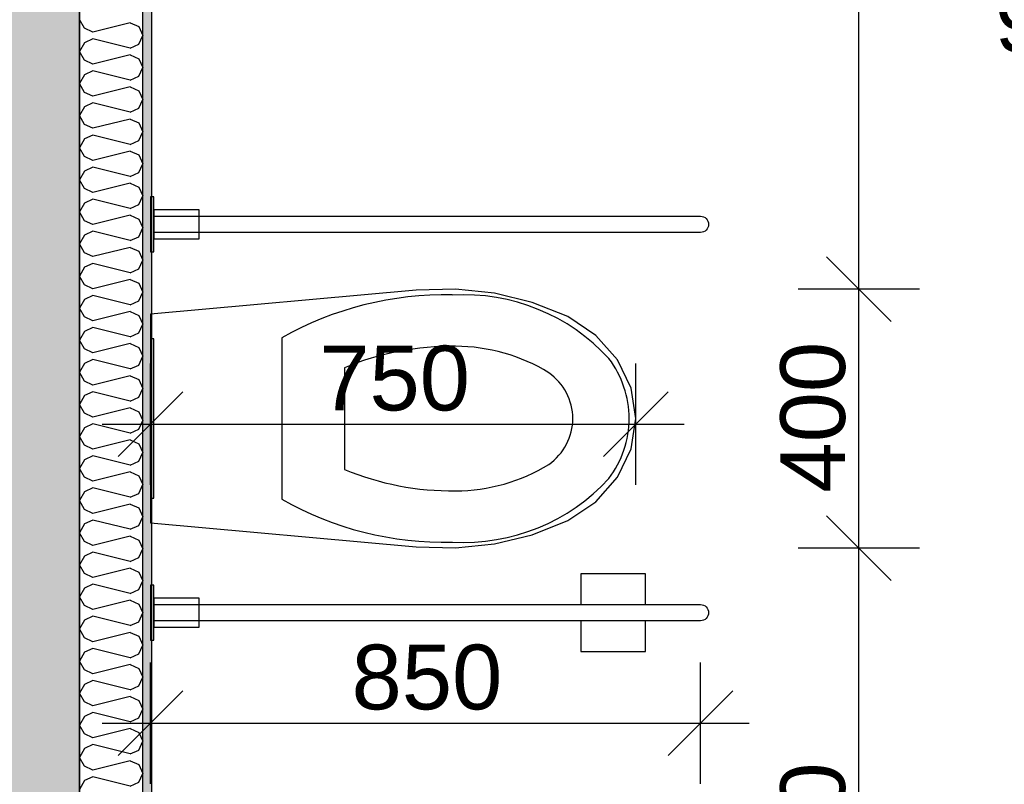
# Model space of a CAD drawing. Header units: millimetres. Extents: x -5000 to 341424, y -9235 to 550260.
# Tile 82 of 236: x 286169 to 287691, y 351812 to 352993. Entities that reach past the tile are written whole.
import ezdxf
from ezdxf.enums import TextEntityAlignment as Align

# ---------------------------------------------------------------- set-up
doc = ezdxf.new("R2010")
doc.units = ezdxf.units.MM
doc.header["$LTSCALE"] = 0.5
doc.header["$MEASUREMENT"] = 0
doc.linetypes.add('PLINE', pattern=[0])
for name, color, linetype in [('232- Ikke-bærende yttervegger (Skravur)(Nye konstruksjoner)', 7, 'Continuous'), ('232- Ikke-bærende yttervegger(Nye konstruksjoner)', 7, 'Continuous'), ('242- Ikke-bærende innervegger (Skravur)(Nye konstruksjoner)', 7, 'Continuous'), ('242- Ikke-bærende innervegger(Nye konstruksjoner)', 7, 'Continuous'), ('315- Utstyr for sanitærinstallasjoner(Nye konstruksjoner)', 7, 'Continuous'), ('842-M___1_50 Målsetting bygning', 7, 'Continuous'), ('842-M___1_50 Målsetting bygning(Nye konstruksjoner)', 7, 'Continuous'), ('862- M___Nettoareal(Nye konstruksjoner)', 7, 'Continuous'), ('862- M___Nettoareal(Polylinje)(Nye konstruksjoner)', 7, 'Continuous'), ('862- M___Nettoareal(Tekst)(Nye konstruksjoner)', 7, 'Continuous')]:
    doc.layers.add(name, color=color, linetype=linetype)
doc.layers.add('236- Innvendig kledning og overflate(Nye konstruksjoner)', color=7, linetype='Continuous', lineweight=0)
doc.styles.add('GENERATED_STYLE_1', font='txt')
doc.styles.add('GENERATED_STYLE_3', font='arial.ttf')
doc.dimstyles.new('GENERATED_STYLE__2', dxfattribs={"dimtxt": 100, "dimasz": 95, "dimexe": 0.18, "dimexo": 0.0625, "dimgap": 0, "dimtad": 1, "dimtih": 1, "dimtoh": 1, "dimdec": 0, "dimzin": 0, "dimdsep": 46, "dimtxsty": 'GENERATED_STYLE_3', "dimblk": 'ARROWHEAD_6', "dimblk1": 'ARROWHEAD_6', "dimblk2": 'ARROWHEAD_6', "dimcen": 0.09, "dimse1": 1, "dimse2": 1, "dimclrd": 256, "dimclre": 256, "dimclrt": 256, "dimadec": 1, "dimazin": 0, "dimtfac": 1, "dimtdec": 4, "dimtmove": 0, "dimatfit": 3, "dimfxl": 1, "dimtolj": 1, "dimtzin": 0, "dimarcsym": 0})
doc.dimstyles.new('GENERATED_STYLE__3', dxfattribs={"dimtxt": 100, "dimasz": 95, "dimexe": 0.18, "dimexo": 0.0625, "dimgap": 0, "dimtad": 1, "dimdec": 0, "dimzin": 0, "dimdsep": 46, "dimtxsty": 'GENERATED_STYLE_3', "dimblk": 'ARROWHEAD_6', "dimblk1": 'ARROWHEAD_6', "dimblk2": 'ARROWHEAD_6', "dimcen": 0.09, "dimse1": 1, "dimse2": 1, "dimclrd": 256, "dimclre": 256, "dimclrt": 256, "dimadec": 1, "dimazin": 0, "dimtfac": 1, "dimtdec": 4, "dimtmove": 2, "dimatfit": 3, "dimfxl": 1, "dimtolj": 1, "dimtzin": 0, "dimarcsym": 0})
doc.dimstyles.new('GENERATED_STYLE__4', dxfattribs={"dimtxt": 100, "dimasz": 95, "dimexe": 0.18, "dimexo": 0.0625, "dimgap": 0, "dimtad": 1, "dimdec": 0, "dimzin": 0, "dimdsep": 46, "dimtxsty": 'GENERATED_STYLE_3', "dimblk": 'ARROWHEAD_6', "dimblk1": 'ARROWHEAD_6', "dimblk2": 'ARROWHEAD_6', "dimcen": 0.09, "dimse1": 1, "dimse2": 1, "dimclrd": 256, "dimclre": 256, "dimclrt": 256, "dimadec": 1, "dimazin": 0, "dimtfac": 1, "dimtdec": 4, "dimtmove": 0, "dimatfit": 3, "dimfxl": 1, "dimtolj": 1, "dimtzin": 0, "dimarcsym": 0})

# ---------------------------------------------------------------- blocks, each defined once
blk = doc.blocks.new('LEILIGHET 3__2', base_point=(292118.6, 348580.7))
at = {"layer": '862- M___Nettoareal(Polylinje)(Nye konstruksjoner)', "linetype": 'PLINE', "flags": 128}
blk.add_lwpolyline([(294391, 356380.7), (286261, 356380.7), (286261, 348080.7), (289576, 348080.7), (289576, 349780.7), (294391, 349780.7)], close=True, dxfattribs=at)
at = {"layer": '862- M___Nettoareal(Tekst)(Nye konstruksjoner)', "style": 'GENERATED_STYLE_1'}
for tag, p in [('DUMMY_861', (288325.6, 358508)), ('ROOM_NAME', (287588.4, 358458.2)), ('DUMMY_862', (287588.4, 358319.8))]:
    blk.add_attdef(tag, text='', height=100, dxfattribs=at).set_placement(p, align=Align.TOP_LEFT)
blk = doc.blocks.new('BAD__36', base_point=(287873.3, 353122.9))
at = {"layer": '862- M___Nettoareal(Polylinje)(Nye konstruksjoner)', "linetype": 'PLINE', "flags": 128}
blk.add_lwpolyline([(286372, 354256.6), (286372, 351276.6), (289576, 351276.6), (289576, 354256.6)], close=True, dxfattribs=at)
at = {"layer": '862- M___Nettoareal(Tekst)(Nye konstruksjoner)', "insert": (287676, 353073.1), "char_height": 100, "attachment_point": 1, "style": 'GENERATED_STYLE_1'}
blk.add_mtext('\\A1;{\\pql;\\pt0,2300;\\fAvenir Light|b0|i0|c0|p0;\\W1.000000;9,5\\fAvenir Light|b0|i0|c0|p0;\\W1.000000;\\A1{\\H.66x;\\S^  ;}\\fAvenir Light|b0|i0|c0|p0;\\W1.000000; m\\fAvenir Light|b0|i0|c0|p0;\\W1.000000;\\A1{\\H.66x;\\S2^  ;}}', dxfattribs=at)
at = {"layer": '862- M___Nettoareal(Tekst)(Nye konstruksjoner)', "style": 'GENERATED_STYLE_1'}
for tag, p in [('DUMMY_861', (288070.6, 353311.1)), ('ROOM_NAME', (287676, 353259.6)), ('DUMMY_862', (287676, 353122.9))]:
    blk.add_attdef(tag, text='', height=100, dxfattribs=at).set_placement(p, align=Align.TOP_LEFT)
blk = doc.blocks.new('*D871')
at = {"layer": '842-M___1_50 Målsetting bygning', "linetype": 'PLINE'}
for p, q in [((286261, 343394), (286261, 343206.5)), ((289638, 343394), (289638, 343206.5)), ((286211, 343250.2), (286311, 343350.2)), ((289588, 343250.2), (289688, 343350.2)), ((289638, 343300.2), (286261, 343300.2))]:
    blk.add_line(p, q, dxfattribs=at)
at = {"layer": '842-M___1_50 Målsetting bygning', "insert": (287777.9, 343320.2), "char_height": 100, "attachment_point": 7, "style": 'GENERATED_STYLE_3'}
blk.add_mtext('\\A1;{\\pql;\\fArial|b0|i0|c0|p0;\\W1.000000;3\xa0377}', dxfattribs=at)
blk = doc.blocks.new('ARROWHEAD_6')
at = {"linetype": 'Continuous'}
for p, q in [((-0.5, -0.5), (0.5, 0.5)), ((0, 0), (-1, 0))]:
    blk.add_line(p, q, dxfattribs=at)
blk = doc.blocks.new('*D872')
at = {"layer": '842-M___1_50 Målsetting bygning', "linetype": 'PLINE'}
for p, q in [((286041, 343394), (286041, 343206.5)), ((286261, 343394), (286261, 343206.5)), ((285991, 343250.2), (286091, 343350.2)), ((286211, 343250.2), (286311, 343350.2)), ((286261, 343300.2), (286041, 343300.2))]:
    blk.add_line(p, q, dxfattribs=at)
blk = doc.blocks.new('*D873')
at = {"layer": '842-M___1_50 Målsetting bygning', "linetype": 'PLINE'}
for p, q in [((281536, 343394), (281536, 343206.5)), ((286041, 343394), (286041, 343206.5)), ((281486, 343250.2), (281586, 343350.2)), ((285991, 343250.2), (286091, 343350.2)), ((286041, 343300.2), (281536, 343300.2))]:
    blk.add_line(p, q, dxfattribs=at)
at = {"layer": '842-M___1_50 Målsetting bygning', "char_height": 100, "attachment_point": 7, "style": 'GENERATED_STYLE_3'}
for s, insert in [('\\A1;{\\pql;\\fArial|b0|i0|c0|p0;\\W1.000000;4\xa0505}', (283616.9, 343320.2)), ('\\A1;{\\pql;\\fArial|b0|i0|c0|p0;\\W1.000000;220}', (286036.6, 343320.2))]:
    blk.add_mtext(s, dxfattribs=dict(at, insert=insert))
blk = doc.blocks.new('*D933')
at = {"layer": '842-M___1_50 Målsetting bygning(Nye konstruksjoner)', "linetype": 'PLINE'}
for p, q in [((286370.9, 351812.1), (286370.9, 351999.6)), ((287220.9, 351812.1), (287220.9, 351999.6)), ((286420.9, 351955.9), (286320.9, 351855.9)), ((287170.9, 351855.9), (287270.9, 351955.9)), ((286295.9, 351905.9), (286370.9, 351905.9)), ((286370.9, 351905.9), (287220.9, 351905.9)), ((287220.9, 351905.9), (287295.9, 351905.9))]:
    blk.add_line(p, q, dxfattribs=at)
at = {"layer": '842-M___1_50 Målsetting bygning(Nye konstruksjoner)', "insert": (286681.5, 351925.9), "char_height": 100, "attachment_point": 7, "style": 'GENERATED_STYLE_3'}
blk.add_mtext('\\A1;{\\pql;\\fArial|b0|i0|c0|p0;\\W1.000000;850}', dxfattribs=at)
blk = doc.blocks.new('*D934')
at = {"layer": '842-M___1_50 Målsetting bygning(Nye konstruksjoner)', "linetype": 'PLINE'}
for p, q in [((286370.9, 352274), (286370.9, 352461.5)), ((287120.9, 352274), (287120.9, 352461.5)), ((286420.9, 352417.8), (286320.9, 352317.8)), ((287070.9, 352317.8), (287170.9, 352417.8)), ((286295.9, 352367.8), (286370.9, 352367.8)), ((286370.9, 352367.8), (287120.9, 352367.8)), ((287120.9, 352367.8), (287195.9, 352367.8))]:
    blk.add_line(p, q, dxfattribs=at)
at = {"layer": '842-M___1_50 Målsetting bygning(Nye konstruksjoner)', "insert": (286631.5, 352387.8), "char_height": 100, "attachment_point": 7, "style": 'GENERATED_STYLE_3'}
blk.add_mtext('\\A1;{\\pql;\\fArial|b0|i0|c0|p0;\\W1.000000;750}', dxfattribs=at)
blk = doc.blocks.new('*D999')
at = {"layer": '842-M___1_50 Målsetting bygning(Nye konstruksjoner)', "linetype": 'PLINE'}
for p, q in [((286261, 350526), (286261, 350713.5)), ((287352.5, 350526), (287352.5, 350713.5)), ((286311, 350669.7), (286211, 350569.7)), ((287402.5, 350669.7), (287302.5, 350569.7)), ((286186, 350619.7), (286261, 350619.7)), ((286261, 350619.7), (287352.5, 350619.7))]:
    blk.add_line(p, q, dxfattribs=at)
at = {"layer": '842-M___1_50 Målsetting bygning(Nye konstruksjoner)', "insert": (286635.2, 350639.7), "char_height": 100, "attachment_point": 7, "style": 'GENERATED_STYLE_3'}
blk.add_mtext('\\A1;{\\pql;\\fArial|b0|i0|c0|p0;\\W1.000000;1\xa0091}', dxfattribs=at)
blk = doc.blocks.new('*X1232')
at = {"layer": '242- Ikke-bærende innervegger (Skravur)(Nye konstruksjoner)', "linetype": 'PLINE'}
for p, q in [((286268.6, 352979.9), (286261, 352993.4)), ((286339.3, 352988.2), (286281.8, 352973.9)), ((286339.3, 352988.2), (286352.6, 352982.2)), ((286281.8, 352973.9), (286268.6, 352979.9)), ((286352.6, 352982.2), (286359, 352968.6)), ((286268.6, 352957.4), (286261, 352943.9)), ((286281.8, 352963.4), (286268.6, 352957.4)), ((286339.3, 352949.1), (286281.8, 352963.4)), ((286339.3, 352949.1), (286352.6, 352955.1)), ((286352.6, 352955.1), (286359, 352968.6)), ((286268.6, 352930.3), (286261, 352943.9)), ((286281.8, 352924.3), (286268.6, 352930.3)), ((286339.3, 352938.7), (286281.8, 352924.3)), ((286339.3, 352938.7), (286352.6, 352932.6)), ((286352.6, 352932.6), (286359, 352919.1)), ((286281.8, 352913.9), (286268.6, 352907.8)), ((286339.3, 352899.5), (286281.8, 352913.9)), ((286352.6, 352905.5), (286359, 352919.1)), ((286268.6, 352907.8), (286261, 352894.3)), ((286268.6, 352880.7), (286261, 352894.3)), ((286339.3, 352899.5), (286352.6, 352905.5)), ((286281.8, 352874.7), (286268.6, 352880.7)), ((286339.3, 352889.1), (286281.8, 352874.7)), ((286339.3, 352889.1), (286352.6, 352883)), ((286352.6, 352883), (286359, 352869.5)), ((286281.8, 352864.3), (286268.6, 352858.2)), ((286339.3, 352849.9), (286281.8, 352864.3)), ((286352.6, 352856), (286359, 352869.5)), ((286268.6, 352858.2), (286261, 352844.7)), ((286339.3, 352849.9), (286352.6, 352856)), ((286268.6, 352831.2), (286261, 352844.7)), ((286339.3, 352839.5), (286281.8, 352825.1)), ((286339.3, 352839.5), (286352.6, 352833.5)), ((286352.6, 352833.5), (286359, 352819.9)), ((286281.8, 352825.1), (286268.6, 352831.2)), ((286352.6, 352806.4), (286359, 352819.9)), ((286268.6, 352808.7), (286261, 352795.1)), ((286281.8, 352814.7), (286268.6, 352808.7)), ((286339.3, 352800.3), (286281.8, 352814.7)), ((286339.3, 352800.3), (286352.6, 352806.4)), ((286268.6, 352781.6), (286261, 352795.1)), ((286339.3, 352789.9), (286281.8, 352775.6)), ((286339.3, 352789.9), (286352.6, 352783.9)), ((286281.8, 352775.6), (286268.6, 352781.6)), ((286352.6, 352783.9), (286359, 352770.3)), ((286268.6, 352759.1), (286261, 352745.6)), ((286281.8, 352765.1), (286268.6, 352759.1)), ((286339.3, 352750.8), (286281.8, 352765.1)), ((286339.3, 352750.8), (286352.6, 352756.8)), ((286352.6, 352756.8), (286359, 352770.3)), ((286268.6, 352732), (286261, 352745.6)), ((286281.8, 352726), (286268.6, 352732)), ((286339.3, 352740.4), (286281.8, 352726)), ((286339.3, 352740.4), (286352.6, 352734.3)), ((286352.6, 352734.3), (286359, 352720.8)), ((286281.8, 352715.6), (286268.6, 352709.5)), ((286339.3, 352701.2), (286281.8, 352715.6)), ((286352.6, 352707.2), (286359, 352720.8)), ((286268.6, 352709.5), (286261, 352696)), ((286268.6, 352682.4), (286261, 352696)), ((286339.3, 352701.2), (286352.6, 352707.2)), ((286281.8, 352676.4), (286268.6, 352682.4)), ((286339.3, 352690.8), (286281.8, 352676.4)), ((286339.3, 352690.8), (286352.6, 352684.7)), ((286352.6, 352684.7), (286359, 352671.2)), ((286281.8, 352666), (286268.6, 352660)), ((286339.3, 352651.6), (286281.8, 352666)), ((286352.6, 352657.7), (286359, 352671.2)), ((286268.6, 352660), (286261, 352646.4)), ((286339.3, 352651.6), (286352.6, 352657.7)), ((286268.6, 352632.9), (286261, 352646.4)), ((286339.3, 352641.2), (286281.8, 352626.8)), ((286339.3, 352641.2), (286352.6, 352635.2)), ((286352.6, 352635.2), (286359, 352621.6)), ((286281.8, 352626.8), (286268.6, 352632.9)), ((286352.6, 352608.1), (286359, 352621.6)), ((286268.6, 352610.4), (286261, 352596.8)), ((286281.8, 352616.4), (286268.6, 352610.4)), ((286339.3, 352602), (286281.8, 352616.4)), ((286339.3, 352602), (286352.6, 352608.1)), ((286268.6, 352583.3), (286261, 352596.8)), ((286339.3, 352591.6), (286281.8, 352577.3)), ((286339.3, 352591.6), (286352.6, 352585.6)), ((286281.8, 352577.3), (286268.6, 352583.3)), ((286352.6, 352585.6), (286359, 352572.1)), ((286268.6, 352560.8), (286261, 352547.3)), ((286281.8, 352566.8), (286268.6, 352560.8)), ((286339.3, 352552.5), (286281.8, 352566.8)), ((286339.3, 352552.5), (286352.6, 352558.5)), ((286352.6, 352558.5), (286359, 352572.1)), ((286268.6, 352533.7), (286261, 352547.3)), ((286281.8, 352527.7), (286268.6, 352533.7)), ((286339.3, 352542.1), (286281.8, 352527.7)), ((286339.3, 352542.1), (286352.6, 352536)), ((286352.6, 352536), (286359, 352522.5)), ((286281.8, 352517.3), (286268.6, 352511.2)), ((286339.3, 352502.9), (286281.8, 352517.3)), ((286352.6, 352508.9), (286359, 352522.5)), ((286268.6, 352511.2), (286261, 352497.7)), ((286268.6, 352484.2), (286261, 352497.7)), ((286339.3, 352502.9), (286352.6, 352508.9)), ((286281.8, 352478.1), (286268.6, 352484.2)), ((286339.3, 352492.5), (286281.8, 352478.1)), ((286339.3, 352492.5), (286352.6, 352486.4)), ((286352.6, 352486.4), (286359, 352472.9)), ((286281.8, 352467.7), (286268.6, 352461.7)), ((286339.3, 352453.3), (286281.8, 352467.7)), ((286352.6, 352459.4), (286359, 352472.9)), ((286268.6, 352461.7), (286261, 352448.1)), ((286339.3, 352453.3), (286352.6, 352459.4)), ((286268.6, 352434.6), (286261, 352448.1)), ((286339.3, 352442.9), (286281.8, 352428.5)), ((286339.3, 352442.9), (286352.6, 352436.9)), ((286352.6, 352436.9), (286359, 352423.3)), ((286281.8, 352428.5), (286268.6, 352434.6)), ((286352.6, 352409.8), (286359, 352423.3)), ((286268.6, 352412.1), (286261, 352398.5)), ((286281.8, 352418.1), (286268.6, 352412.1)), ((286339.3, 352403.7), (286281.8, 352418.1)), ((286339.3, 352403.7), (286352.6, 352409.8)), ((286268.6, 352385), (286261, 352398.5)), ((286339.3, 352393.3), (286281.8, 352379)), ((286339.3, 352393.3), (286352.6, 352387.3)), ((286281.8, 352379), (286268.6, 352385)), ((286352.6, 352387.3), (286359, 352373.8)), ((286268.6, 352362.5), (286261, 352349)), ((286281.8, 352368.5), (286268.6, 352362.5)), ((286339.3, 352354.2), (286281.8, 352368.5)), ((286352.6, 352360.2), (286359, 352373.8)), ((286268.6, 352335.4), (286261, 352349)), ((286339.3, 352354.2), (286352.6, 352360.2)), ((286281.8, 352329.4), (286268.6, 352335.4)), ((286339.3, 352343.8), (286281.8, 352329.4)), ((286339.3, 352343.8), (286352.6, 352337.7)), ((286352.6, 352337.7), (286359, 352324.2)), ((286281.8, 352319), (286268.6, 352312.9)), ((286339.3, 352304.6), (286281.8, 352319)), ((286352.6, 352310.6), (286359, 352324.2)), ((286268.6, 352312.9), (286261, 352299.4)), ((286339.3, 352304.6), (286352.6, 352310.6)), ((286268.6, 352285.9), (286261, 352299.4)), ((286281.8, 352279.8), (286268.6, 352285.9)), ((286339.3, 352294.2), (286281.8, 352279.8)), ((286339.3, 352294.2), (286352.6, 352288.1)), ((286352.6, 352288.1), (286359, 352274.6)), ((286281.8, 352269.4), (286268.6, 352263.4)), ((286339.3, 352255), (286281.8, 352269.4)), ((286352.6, 352261.1), (286359, 352274.6)), ((286268.6, 352263.4), (286261, 352249.8)), ((286339.3, 352255), (286352.6, 352261.1)), ((286268.6, 352236.3), (286261, 352249.8)), ((286339.3, 352244.6), (286281.8, 352230.2)), ((286339.3, 352244.6), (286352.6, 352238.6)), ((286281.8, 352230.2), (286268.6, 352236.3)), ((286352.6, 352238.6), (286359, 352225)), ((286352.6, 352211.5), (286359, 352225)), ((286268.6, 352213.8), (286261, 352200.2)), ((286281.8, 352219.8), (286268.6, 352213.8)), ((286339.3, 352205.5), (286281.8, 352219.8)), ((286339.3, 352205.5), (286352.6, 352211.5)), ((286268.6, 352186.7), (286261, 352200.2)), ((286339.3, 352195), (286281.8, 352180.7)), ((286339.3, 352195), (286352.6, 352189)), ((286281.8, 352180.7), (286268.6, 352186.7)), ((286352.6, 352189), (286359, 352175.5)), ((286268.6, 352164.2), (286261, 352150.7)), ((286281.8, 352170.2), (286268.6, 352164.2)), ((286339.3, 352155.9), (286281.8, 352170.2)), ((286352.6, 352161.9), (286359, 352175.5)), ((286268.6, 352137.1), (286261, 352150.7)), ((286339.3, 352155.9), (286352.6, 352161.9)), ((286281.8, 352131.1), (286268.6, 352137.1)), ((286339.3, 352145.5), (286281.8, 352131.1)), ((286339.3, 352145.5), (286352.6, 352139.4)), ((286352.6, 352139.4), (286359, 352125.9)), ((286281.8, 352120.7), (286268.6, 352114.6)), ((286339.3, 352106.3), (286281.8, 352120.7)), ((286352.6, 352112.3), (286359, 352125.9)), ((286268.6, 352114.6), (286261, 352101.1)), ((286339.3, 352106.3), (286352.6, 352112.3)), ((286268.6, 352087.6), (286261, 352101.1)), ((286281.8, 352081.5), (286268.6, 352087.6)), ((286339.3, 352095.9), (286281.8, 352081.5)), ((286339.3, 352095.9), (286352.6, 352089.8)), ((286352.6, 352089.8), (286359, 352076.3)), ((286352.6, 352062.8), (286359, 352076.3)), ((286268.6, 352065.1), (286261, 352051.5)), ((286281.8, 352071.1), (286268.6, 352065.1)), ((286339.3, 352056.7), (286281.8, 352071.1)), ((286339.3, 352056.7), (286352.6, 352062.8)), ((286268.6, 352038), (286261, 352051.5)), ((286339.3, 352046.3), (286281.8, 352031.9)), ((286339.3, 352046.3), (286352.6, 352040.3)), ((286281.8, 352031.9), (286268.6, 352038)), ((286352.6, 352040.3), (286359, 352026.7)), ((286352.6, 352013.2), (286359, 352026.7)), ((286268.6, 352015.5), (286261, 352001.9)), ((286281.8, 352021.5), (286268.6, 352015.5)), ((286339.3, 352007.2), (286281.8, 352021.5)), ((286339.3, 352007.2), (286352.6, 352013.2)), ((286268.6, 351988.4), (286261, 352001.9)), ((286339.3, 351996.7), (286281.8, 351982.4)), ((286339.3, 351996.7), (286352.6, 351990.7)), ((286281.8, 351982.4), (286268.6, 351988.4)), ((286352.6, 351990.7), (286359, 351977.2)), ((286268.6, 351965.9), (286261, 351952.4)), ((286281.8, 351972), (286268.6, 351965.9)), ((286339.3, 351957.6), (286281.8, 351972)), ((286352.6, 351963.6), (286359, 351977.2)), ((286268.6, 351938.8), (286261, 351952.4)), ((286339.3, 351957.6), (286352.6, 351963.6)), ((286281.8, 351932.8), (286268.6, 351938.8)), ((286339.3, 351947.2), (286281.8, 351932.8)), ((286339.3, 351947.2), (286352.6, 351941.1)), ((286352.6, 351941.1), (286359, 351927.6)), ((286281.8, 351922.4), (286268.6, 351916.3)), ((286339.3, 351908), (286281.8, 351922.4)), ((286352.6, 351914), (286359, 351927.6)), ((286268.6, 351916.3), (286261, 351902.8)), ((286339.3, 351908), (286352.6, 351914)), ((286268.6, 351889.3), (286261, 351902.8)), ((286281.8, 351883.2), (286268.6, 351889.3)), ((286339.3, 351897.6), (286281.8, 351883.2)), ((286339.3, 351897.6), (286352.6, 351891.5)), ((286352.6, 351891.5), (286359, 351878)), ((286352.6, 351864.5), (286359, 351878)), ((286268.6, 351866.8), (286261, 351853.2)), ((286281.8, 351872.8), (286268.6, 351866.8)), ((286339.3, 351858.4), (286281.8, 351872.8)), ((286339.3, 351858.4), (286352.6, 351864.5)), ((286268.6, 351839.7), (286261, 351853.2)), ((286339.3, 351848), (286281.8, 351833.6)), ((286339.3, 351848), (286352.6, 351842)), ((286281.8, 351833.6), (286268.6, 351839.7)), ((286352.6, 351842), (286359, 351828.4)), ((286352.6, 351814.9), (286359, 351828.4)), ((286268.6, 351817.2), (286261, 351803.6)), ((286281.8, 351823.2), (286268.6, 351817.2)), ((286339.3, 351808.9), (286281.8, 351823.2)), ((286339.3, 351808.9), (286352.6, 351814.9))]:
    blk.add_line(p, q, dxfattribs=at)
blk = doc.blocks.new('WC handikap[302]', base_point=(286370.9, 352376.7))
at = {"layer": '315- Utstyr for sanitærinstallasjoner(Nye konstruksjoner)', "linetype": 'PLINE'}
for p, q in [((286573.7, 352501.2), (286573.7, 352376.7)), ((286670.4, 352455.2), (286670.4, 352376.7)), ((286573.7, 352376.7), (286573.7, 352252.1)), ((286670.4, 352376.7), (286670.4, 352298.1)), ((287135.9, 352136.7), (287035.9, 352136.7)), ((287035.9, 352136.7), (287035.9, 352089.2)), ((287135.9, 352089.2), (287135.9, 352136.7)), ((287035.9, 352064.2), (287035.9, 352016.7)), ((287135.9, 352016.7), (287135.9, 352064.2)), ((287035.9, 352016.7), (287135.9, 352016.7))]:
    blk.add_line(p, q, dxfattribs=at)
at = {"layer": '315- Utstyr for sanitærinstallasjoner(Nye konstruksjoner)', "linetype": 'PLINE', "flags": 128}
for points in [[(286375.9, 352634.2), (286375.9, 352719.2), (286370.9, 352719.2), (286370.9, 352634.2)], [(286375.9, 352654.2), (286445.9, 352654.2), (286445.9, 352699.2), (286375.9, 352699.2)], [(286902.3, 352183), (286960.6, 352197.2), (287015.6, 352218.9), (287059.1, 352248.2), (287092.6, 352286), (287113.6, 352329.7), (287120.9, 352376.7), (287113.6, 352423.6), (287092.6, 352467.3), (287059.1, 352505.1), (287015.6, 352534.4), (286960.6, 352556.1), (286902.3, 352570.3), (286842.1, 352576.5), (286781.5, 352574.8), (286370.9, 352537.8), (286370.9, 352215.5), (286781.5, 352178.5), (286842.1, 352176.8)], [(286370.9, 352499.7), (286370.9, 352253.7), (286375.9, 352253.7), (286375.9, 352499.7)], [(286375.9, 352034.2), (286375.9, 352119.2), (286370.9, 352119.2), (286370.9, 352034.2)], [(286375.9, 352054.2), (286445.9, 352054.2), (286445.9, 352099.2), (286375.9, 352099.2)]]:
    blk.add_lwpolyline(points, close=True, dxfattribs=at)
for points in [[(286375.9, 352664.2), (286375.9, 352689.2), (287220.9, 352689.2, -1), (287220.9, 352664.2)], [(286375.9, 352064.2), (286375.9, 352089.2), (287220.9, 352089.2, -1), (287220.9, 352064.2)]]:
    blk.add_lwpolyline(points, format="xyb", close=True, dxfattribs=at)
at = {"layer": '315- Utstyr for sanitærinstallasjoner(Nye konstruksjoner)', "linetype": 'PLINE'}
for centre, major_axis, start_param, end_param in [((286825.5, 352081.7), (498.7, 0), 1.547178, 2.100199), ((286854.1, 352274.4), (301.2, 0), 0.725935, 1.626524), ((286836.9, 352074.4), (424.7, 0), 1.557891, 1.973619), ((286841.5, 352222.4), (272.8, 0), 1.009878, 1.567543), ((286948.4, 352375.7), (162.4, 0), 0.005861, 0.632505), ((286932, 352375.7), (91.7, 0), 0.010391, 0.933696), ((286932, 352377.6), (91.7, 0), 5.34949, 6.272794), ((286948.3, 352377.6), (162.4, 0), 5.650681, 6.277325), ((286841.5, 352530.9), (272.8, 0), 4.715638, 5.273303), ((286836.9, 352678.9), (424.7, 0), 4.309564, 4.725291), ((286854.1, 352478.9), (301.2, 0), 4.656658, 5.557246), ((286825.5, 352671.6), (498.7, 0), 4.182984, 4.736005)]:
    blk.add_ellipse(centre, major_axis=major_axis, ratio=0.97463, start_param=start_param, end_param=end_param, dxfattribs=at)
blk = doc.blocks.new('*D1457')
at = {"layer": '842-M___1_50 Målsetting bygning(Nye konstruksjoner)', "linetype": 'PLINE'}
for p, q in [((289427, 355955), (289427, 356142.5)), ((289687, 355955), (289687, 356142.5)), ((289477, 356098.7), (289377, 355998.7)), ((289637, 355998.7), (289737, 356098.7)), ((286359, 356048.7), (289427, 356048.7)), ((289427, 356048.7), (289687, 356048.7)), ((289687, 356048.7), (289762, 356048.7))]:
    blk.add_line(p, q, dxfattribs=at)
at = {"layer": '842-M___1_50 Målsetting bygning(Nye konstruksjoner)', "insert": (289448.8, 356087.3), "char_height": 100, "attachment_point": 7, "rotation": 360, "style": 'GENERATED_STYLE_3'}
blk.add_mtext('\\A1;{\\pql;\\fArial|b0|i0|c0|p0;\\W1.000000;260}', dxfattribs=at)
blk = doc.blocks.new('*D1477')
at = {"layer": '842-M___1_50 Målsetting bygning(Nye konstruksjoner)', "linetype": 'PLINE'}
for p, q in [((287415.7, 352226.6), (287515.7, 352126.6)), ((287559.4, 352176.6), (287371.9, 352176.6)), ((287465.7, 351276.7), (287465.7, 352176.6)), ((287415.7, 351326.7), (287515.7, 351226.7)), ((287559.4, 351276.7), (287371.9, 351276.7)), ((287465.7, 351201.7), (287465.7, 351276.7))]:
    blk.add_line(p, q, dxfattribs=at)
at = {"layer": '842-M___1_50 Målsetting bygning(Nye konstruksjoner)', "insert": (287445.7, 351612.2), "char_height": 100, "attachment_point": 7, "rotation": 90, "style": 'GENERATED_STYLE_3'}
blk.add_mtext('\\A1;{\\pql;\\fArial|b0|i0|c0|p0;\\W1.000000;900}', dxfattribs=at)
blk = doc.blocks.new('*D1478')
at = {"layer": '842-M___1_50 Målsetting bygning(Nye konstruksjoner)', "linetype": 'PLINE'}
for p, q in [((287415.7, 352626.7), (287515.7, 352526.7)), ((287559.4, 352576.7), (287371.9, 352576.7)), ((287465.7, 352176.6), (287465.7, 352576.7)), ((287415.7, 352226.6), (287515.7, 352126.6)), ((287559.4, 352176.6), (287371.9, 352176.6))]:
    blk.add_line(p, q, dxfattribs=at)
at = {"layer": '842-M___1_50 Målsetting bygning(Nye konstruksjoner)', "insert": (287445.7, 352262.2), "char_height": 100, "attachment_point": 7, "rotation": 90, "style": 'GENERATED_STYLE_3'}
blk.add_mtext('\\A1;{\\pql;\\fArial|b0|i0|c0|p0;\\W1.000000;400}', dxfattribs=at)
blk = doc.blocks.new('*D1479')
at = {"layer": '842-M___1_50 Målsetting bygning(Nye konstruksjoner)', "linetype": 'PLINE'}
for p, q in [((287465.7, 354256.6), (287465.7, 354331.6)), ((287515.7, 354206.6), (287415.7, 354306.6)), ((287559.4, 354256.6), (287371.9, 354256.6)), ((287465.7, 352576.7), (287465.7, 354256.6)), ((287415.7, 352626.7), (287515.7, 352526.7)), ((287559.4, 352576.7), (287371.9, 352576.7))]:
    blk.add_line(p, q, dxfattribs=at)
at = {"layer": '842-M___1_50 Målsetting bygning(Nye konstruksjoner)', "insert": (287445.7, 353025.2), "char_height": 100, "attachment_point": 7, "rotation": 90, "style": 'GENERATED_STYLE_3'}
blk.add_mtext('\\A1;{\\pql;\\fArial|b0|i0|c0|p0;\\W1.000000;1\xa0680}', dxfattribs=at)
blk = doc.blocks.new('*D1513')
at = {"layer": '842-M___1_50 Målsetting bygning(Nye konstruksjoner)', "linetype": 'PLINE'}
for p, q in [((289589, 353434.8), (289589, 353622.3)), ((286409, 353578.6), (286309, 353478.6)), ((289639, 353578.6), (289539, 353478.6)), ((286359, 353528.6), (289589, 353528.6)), ((289589, 353528.6), (289687, 353528.6))]:
    blk.add_line(p, q, dxfattribs=at)
at = {"layer": '842-M___1_50 Målsetting bygning(Nye konstruksjoner)', "char_height": 100, "attachment_point": 7, "rotation": 360, "style": 'GENERATED_STYLE_3'}
for s, insert in [('\\A1;{\\pql;\\fArial|b0|i0|c0|p0;\\W1.000000;98}', (286390.8, 353548.6)), ('\\A1;{\\pql;\\fArial|b0|i0|c0|p0;\\W1.000000;3\xa0230}', (287802.4, 353548.6)), ('\\A1;{\\pql;\\fArial|b0|i0|c0|p0;\\W1.000000;98}', (289366.3, 353548.6))]:
    blk.add_mtext(s, dxfattribs=dict(at, insert=insert))

msp = doc.modelspace()

# ---------------------------------------------------------------- hatches: boundary and pattern name
at = {"layer": '232- Ikke-bærende yttervegger (Skravur)(Nye konstruksjoner)', "linetype": 'Continuous'}
h = msp.add_hatch(dxfattribs=at)
h.set_pattern_fill('Betong_strukturell', color=256, style=0, pattern_type=2)
h.set_pattern_definition([(90.00001, (0, 0), (311.76916, 6e-05), [30, -150]), (90.00001, (-155.9, 90), (311.76916, 6e-05), [30, -150]), (150.00001, (0, 0), (155.88452, 270.00004), [30, -150]), (150.00001, (-4e-05, 180), (155.88452, 270.00004), [30, -150]), (210.00001, (-6e-06, 30), (-155.88463, 269.99998), [30, -150]), (210.00001, (-4e-05, 210), (-155.88463, 269.99998), [30, -150]), (90.000012, (-30, -6e-06), (60.000002, 1.2e-05), [0, -60.000002, 0, -90.000004]), (135.000012, (-30, 30), (42.4264, 42.426417), [0, -45.000002, 0, -75.000003])])
h.paths.add_polyline_path([(286041, 356380.6), (286041, 347870.7), (286261, 347870.7), (286261, 356380.6)])
at = {"layer": '242- Ikke-bærende innervegger (Skravur)(Nye konstruksjoner)', "linetype": 'Continuous'}
h = msp.add_hatch(dxfattribs=at)
h.set_pattern_fill('Prikker_tett', color=256, style=0, pattern_type=2)
h.set_pattern_definition([(0, (0, 0), (0, 43.30127), [0, -25]), (0, (12.5, 21.65), (0, 43.30127), [0, -25])])
h.paths.add_polyline_path([(286372, 351276.7), (286372, 354256.6), (286359, 354256.6), (286359, 351276.7)])

# ---------------------------------------------------------------- linework, layer by layer
at = {"layer": '232- Ikke-bærende yttervegger(Nye konstruksjoner)', "linetype": 'PLINE', "flags": 128}
msp.add_lwpolyline([(286261, 347870.7), (286261, 356380.6)], dxfattribs=at)
at = {"layer": '236- Innvendig kledning og overflate(Nye konstruksjoner)', "linetype": 'PLINE', "flags": 128}
msp.add_lwpolyline([(286372, 351276.7), (286372, 354256.6)], dxfattribs=at)
at = {"layer": '242- Ikke-bærende innervegger(Nye konstruksjoner)', "linetype": 'PLINE'}
msp.add_line((286359, 351276.7), (286359, 354269.6), dxfattribs=at)
at = {"layer": '242- Ikke-bærende innervegger(Nye konstruksjoner)', "linetype": 'PLINE', "flags": 128}
msp.add_lwpolyline([(286261, 356380.6), (286261, 351263.7)], dxfattribs=at)
at = {"layer": '242- Ikke-bærende innervegger(Nye konstruksjoner)', "linetype": 'PLINE'}
for points in [[(286359, 351815.3), (286359, 352519.1)], [(286261, 352499.9), (286261, 351895.4)], [(286372, 352464.9), (286372, 351816.9)]]:
    msp.add_lwpolyline(points, dxfattribs=at)

# ---------------------------------------------------------------- block references
at = {"layer": '242- Ikke-bærende innervegger(Nye konstruksjoner)'}
msp.add_blockref('*X1232', (0, 0), dxfattribs=at)
at = {"layer": '315- Utstyr for sanitærinstallasjoner(Nye konstruksjoner)', "linetype": 'PLINE'}
msp.add_blockref('WC handikap[302]', (286370.9, 352376.7), dxfattribs=at)
at = {"layer": '862- M___Nettoareal(Nye konstruksjoner)', "linetype": 'Continuous'}
for name, p in [('LEILIGHET 3__2', (292118.6, 348580.7)), ('BAD__36', (287873.3, 353122.9))]:
    msp.add_blockref(name, p, dxfattribs=at)

# ---------------------------------------------------------------- dimensions: what is measured, and where the dimension line sits
at = {"layer": '842-M___1_50 Målsetting bygning', "linetype": 'Continuous'}
for base, p1, p2, picture, middle in [((281536, 343300.2), (286041, 352125.7), (281536, 348620.7), '*D873', (283788.5, 343370.2)), ((286041, 343300.2), (286261, 352125.7), (286041, 352125.7), '*D872', (286150.8, 343370.2)), ((286261, 343300.2), (289638, 348868.7), (286261, 352125.7), '*D871', (287949.5, 343370.2))]:
    dim = msp.add_linear_dim(base=base, p1=p1, p2=p2, angle=180, dimstyle='GENERATED_STYLE__2', dxfattribs=at)
    dim.commit()
    dim.dimension.update_dxf_attribs({"geometry": picture, "text_midpoint": middle, "dimtype": 160})
at = {"layer": '842-M___1_50 Målsetting bygning(Nye konstruksjoner)', "linetype": 'Continuous'}
for base, p1, p2, angle, dimstyle, picture, middle, turn in [((289687, 356048.7), (289427, 356380.7), (289687, 352074.2), 360, 'GENERATED_STYLE__3', '*D1457', (289562.9, 356137.3), 360), ((287465.7, 354256.6), (286839.6, 352576.7), (287352.5, 354256.6), 90, 'GENERATED_STYLE__3', '*D1479', (287395.7, 353196.8), 90), ((289589, 353528.6), (286359, 353822.2), (289589, 352025.2), 360, 'GENERATED_STYLE__4', '*D1513', (287974, 353598.6), 360), ((287465.7, 352576.7), (289576, 352176.6), (286839.6, 352576.7), 90, 'GENERATED_STYLE__4', '*D1478', (287395.7, 352376.4), 90), ((287465.7, 352176.6), (286372, 351276.7), (289576, 352176.6), 90, 'GENERATED_STYLE__4', '*D1477', (287395.7, 351726.4), 90)]:
    dim = msp.add_linear_dim(base=base, p1=p1, p2=p2, angle=angle, dimstyle=dimstyle, dxfattribs=at)
    dim.commit()
    dim.dimension.update_dxf_attribs({"geometry": picture, "text_midpoint": middle, "dimtype": 160, "text_rotation": turn})
for base, p1, p2, picture, middle in [((287352.5031, 350619.7238), (286261.0042, 353766.6503), (287352.5031, 351152.6505), '*D999', (286806.6997, 350689.7238)), ((287120.9, 352367.8), (286370.9, 352376.7), (287120.9, 352376.7), '*D934', (286745.6, 352437.8)), ((287220.9, 351905.9), (286370.9, 352076.7), (287220.9, 352076.7), '*D933', (286795.6, 351975.9))]:
    dim = msp.add_linear_dim(base=base, p1=p1, p2=p2, dimstyle='GENERATED_STYLE__2', dxfattribs=at)
    dim.commit()
    dim.dimension.update_dxf_attribs({"geometry": picture, "text_midpoint": middle, "dimtype": 160})

doc.saveas('drawing.dxf')
